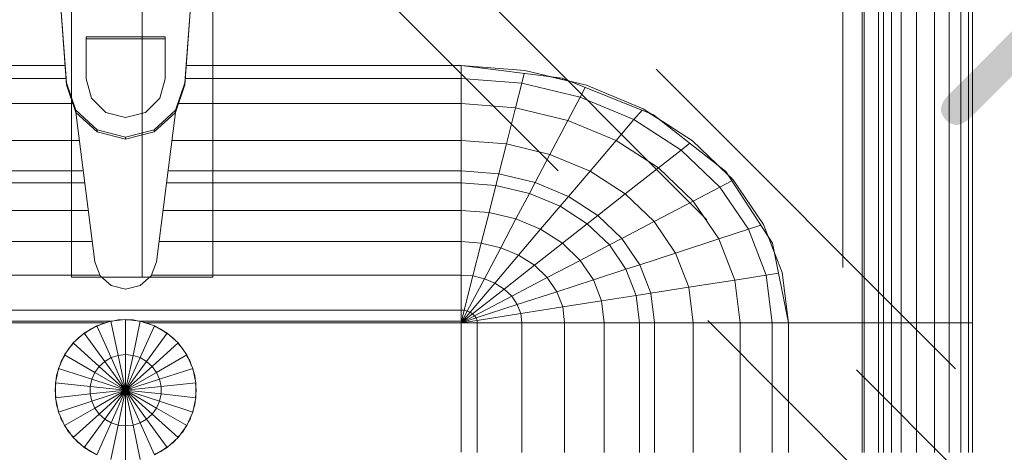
# Model space of a CAD drawing. Header units: millimetres. Extents: x -121 to 21848, y 1231 to 38988.
# Tile 30 of 70: x 13265 to 13613, y 36599 to 36752. Entities that reach past the tile are written whole.
import ezdxf

# ---------------------------------------------------------------- set-up
doc = ezdxf.new("R2010")
doc.units = ezdxf.units.MM
doc.linetypes.add('ADSK_Осевая', pattern=[700, 500, -100, 0, -100])
doc.linetypes.add('ADSK_Штриховая_ш3 п1_5', pattern=[225, 150, -75])
for name, color, linetype, lineweight in [('A-____-____-DIMS', 211, 'Continuous', 9), ('A-____-____-DIMS-50', 211, 'Continuous', 9), ('A-DETL-____-MBND', 5, 'ADSK_Штриховая_ш3 п1_5', 20), ('M-EQPM-____-OTLN', 50, 'Continuous', 20), ('P-PIPE-____-CNTR', 3, 'ADSK_Осевая', 20), ('P-PIPE-____-IDEN', 2, 'Continuous', 20), ('P-PIPE-____-OTLN', 3, 'Continuous', 20)]:
    doc.layers.add(name, color=color, linetype=linetype, lineweight=lineweight)
doc.styles.add('GOST Common_2', font='GOST_Common.ttf', dxfattribs={"width": 0.9, "height": 125})
doc.dimstyles.new('ADSK_Основной_2_5_мм', dxfattribs={"dimscale": 304.8, "dimtxt": 0.412449, "dimasz": 0.328084, "dimexe": 0.246063, "dimexo": 0.000807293, "dimgap": 0.049213, "dimtad": 1, "dimdec": 0, "dimlfac": 304.8, "dimdsep": 46, "dimtxsty": 'GOST Common_2', "dimblk1": 'OBLIQUE', "dimblk2": 'OBLIQUE', "dimsah": 1, "dimcen": 0.09, "dimdle": 0.246063, "dimazin": 2, "dimtfac": 1, "dimtdec": 4, "dimtix": 1, "dimtmove": 0, "dimatfit": 3, "dimfxl": 1, "dimtvp": 1, "dimtolj": 1, "dimtzin": 0, "dimlwd": 20, "dimlwe": 20, "dimarcsym": 2})

# ---------------------------------------------------------------- blocks, each defined once
blk = doc.blocks.new('Прямая форма - V line-609801-В_Этаж 01_Канализация')
at = {"layer": 'M-EQPM-____-OTLN', "color": 9}
for p, q in [((260.84, -183.27), (260.84, 0)), ((260.87, 0), (260.87, -183.24)), ((261.6, -183.27), (261.6, 0)), ((266.64, -183.27), (266.64, 0)), ((268.48, -183.27), (268.48, 0)), ((271.3, -183.27), (271.3, 0)), ((274.68, -183.27), (274.68, 0)), ((280.15, -183.27), (280.15, 0)), ((286.45, -183.27), (286.45, 0)), ((291.73, -183.27), (291.73, 0)), ((295.82, -183.27), (295.82, 0)), ((298.6, -183.27), (298.6, 0)), ((299.99, -183.27), (299.99, 0)), ((-23.89, -58.26), (-20.95, -98.41)), ((-20.95, -99.15), (-23.89, -59.01)), ((20.95, -98.41), (23.89, -58.26)), ((23.89, -59.01), (20.95, -99.15)), ((-14, -96.93), (-14, -82.11)), ((-14, -82.11), (14, -82.11)), ((14, -82.86), (-14, -82.86)), ((14, -82.11), (14, -96.93)), ((-21.4, -92.28), (-118.83, -92.28)), ((-118.83, -92.32), (-21.39, -92.32)), ((21.39, -92.32), (118.83, -92.32)), ((118.83, -92.28), (21.4, -92.28)), ((154.66, -96.74), (118.83, -92.28)), ((118.83, -92.32), (118.83, -96.84)), ((118.83, -92.32), (141.45, -94.07)), ((118.83, -96.84), (118.83, -92.32)), ((141.45, -94.07), (163.2, -99.24)), ((-21.06, -96.84), (-118.83, -96.84)), ((-12.12, -103.8), (-14, -96.93)), ((14, -96.93), (12.12, -103.8)), ((118.83, -96.84), (21.06, -96.84)), ((118.83, -96.84), (118.83, -105.76)), ((140.32, -98.51), (118.83, -96.84)), ((118.83, -105.76), (118.83, -96.84)), ((140.32, -98.51), (141.2, -95.06)), ((157.58, -97.91), (150.5, -96.22)), ((186.98, -109.66), (154.66, -96.74)), ((-20.95, -98.41), (-17.66, -108.08)), ((-20.95, -98.41), (-20.95, -99.15)), ((-17.66, -108.83), (-20.95, -99.15)), ((17.66, -108.08), (20.95, -98.41)), ((20.95, -99.15), (17.66, -108.83)), ((20.95, -98.41), (20.95, -99.15)), ((138.11, -107.25), (140.32, -98.51)), ((160.99, -103.42), (140.32, -98.51)), ((160.99, -103.42), (162.8, -99.99)), ((163.2, -99.24), (183.25, -107.65)), ((-7, -108.84), (-12.12, -103.8)), ((12.12, -103.8), (7, -108.84)), ((156.64, -111.66), (160.99, -103.42)), ((180.04, -111.41), (160.99, -103.42)), ((-18.71, -105.76), (-118.83, -105.76)), ((-17.66, -108.08), (-10.06, -115.03)), ((-17.66, -108.08), (-17.66, -108.83)), ((10.06, -115.03), (17.66, -108.08)), ((17.66, -108.08), (17.66, -108.83)), ((118.83, -105.76), (18.71, -105.76)), ((118.83, -105.76), (118.83, -118.79)), ((138.11, -107.25), (118.83, -105.76)), ((118.83, -118.79), (118.83, -105.76)), ((134.86, -120.03), (138.11, -107.25)), ((156.64, -111.66), (138.11, -107.25)), ((180.04, -111.41), (182.92, -108.03)), ((183.25, -107.65), (200.82, -118.96)), ((-10.06, -115.78), (-17.66, -108.83)), ((-17.64, -108.83), (-10.91, -161.71)), ((0, -110.68), (-7, -108.84)), ((7, -108.84), (0, -110.68)), ((17.66, -108.83), (10.06, -115.78)), ((10.91, -161.71), (17.64, -108.83)), ((173.73, -118.82), (180.04, -111.41)), ((196.74, -122.16), (180.04, -111.41)), ((189.8, -111.86), (185.36, -109.01)), ((212.64, -129.78), (186.98, -109.66)), ((-10.06, -115.03), (0, -117.56)), ((-10.06, -115.03), (-10.06, -115.78)), ((0, -117.56), (10.06, -115.03)), ((10.06, -115.03), (10.06, -115.78)), ((150.29, -123.7), (156.64, -111.66)), ((173.73, -118.82), (156.64, -111.66)), ((0, -118.3), (-10.06, -115.78)), ((10.06, -115.78), (0, -118.3)), ((0, -117.56), (0, -118.3)), ((-16.37, -118.79), (-118.83, -118.79)), ((118.83, -118.79), (16.37, -118.79)), ((118.83, -118.79), (118.83, -129.56)), ((134.86, -120.03), (118.83, -118.79)), ((118.83, -129.56), (118.83, -118.79)), ((132.18, -130.59), (134.86, -120.03)), ((150.29, -123.7), (134.86, -120.03)), ((164.5, -129.66), (173.73, -118.82)), ((188.7, -128.46), (173.73, -118.82)), ((196.74, -122.16), (199.83, -119.73)), ((200.82, -118.96), (215.24, -132.74)), ((145.03, -133.65), (150.29, -123.7)), ((164.5, -129.66), (150.29, -123.7)), ((188.7, -128.46), (196.74, -122.16)), ((210.44, -135.26), (196.74, -122.16)), ((176.96, -137.68), (188.7, -128.46)), ((200.99, -140.21), (188.7, -128.46)), ((213.45, -131.03), (209.86, -127.6)), ((-15, -129.56), (-118.83, -129.56)), ((118.83, -129.56), (15, -129.56)), ((118.83, -129.56), (118.83, -133.71)), ((132.18, -130.59), (118.83, -129.56)), ((118.83, -133.71), (118.83, -129.56)), ((131.15, -134.66), (132.18, -130.59)), ((145.03, -133.65), (132.18, -130.59)), ((156.87, -138.61), (164.5, -129.66)), ((176.96, -137.68), (164.5, -129.66)), ((229.11, -155.13), (212.64, -129.78)), ((-14.47, -133.71), (-118.83, -133.71)), ((118.83, -133.71), (14.47, -133.71)), ((118.83, -133.71), (118.83, -143.5)), ((131.15, -134.66), (118.83, -133.71)), ((118.83, -143.5), (118.83, -133.71)), ((128.72, -144.27), (131.15, -134.66)), ((143.01, -137.48), (131.15, -134.66)), ((143.01, -137.48), (145.03, -133.65)), ((156.87, -138.61), (145.03, -133.65)), ((200.99, -140.21), (210.44, -135.26)), ((210.44, -135.26), (214.73, -133.01)), ((220.62, -150.2), (210.44, -135.26)), ((215.24, -132.74), (225.96, -148.47)), ((138.23, -146.53), (143.01, -137.48)), ((153.93, -142.06), (143.01, -137.48)), ((153.93, -142.06), (156.87, -138.61)), ((167.24, -145.29), (156.87, -138.61)), ((167.24, -145.29), (176.96, -137.68)), ((187.18, -147.45), (176.96, -137.68)), ((146.99, -150.2), (153.93, -142.06)), ((163.51, -148.22), (153.93, -142.06)), ((187.18, -147.45), (200.99, -140.21)), ((210.13, -153.61), (200.99, -140.21)), ((-13.23, -143.5), (-118.83, -143.5)), ((118.83, -143.5), (13.23, -143.5)), ((118.83, -143.5), (118.83, -154.51)), ((128.72, -144.27), (118.83, -143.5)), ((118.83, -154.51), (118.83, -143.5)), ((125.98, -155.06), (128.72, -144.27)), ((138.23, -146.53), (128.72, -144.27)), ((163.51, -148.22), (167.24, -145.29)), ((175.76, -153.43), (167.24, -145.29)), ((132.86, -156.7), (138.23, -146.53)), ((146.99, -150.2), (138.23, -146.53)), ((154.68, -155.15), (163.51, -148.22)), ((171.37, -155.74), (163.51, -148.22)), ((175.76, -153.43), (187.18, -147.45)), ((194.78, -158.6), (187.18, -147.45)), ((220.62, -150.2), (224.98, -148.78)), ((225.96, -148.47), (232.55, -165.53)), ((139.2, -159.35), (146.99, -150.2)), ((154.68, -155.15), (146.99, -150.2)), ((171.37, -155.74), (175.76, -153.43)), ((182.09, -162.72), (175.76, -153.43)), ((210.13, -153.61), (220.62, -150.2)), ((226.89, -166.41), (220.62, -150.2)), ((229.73, -158.23), (227.69, -152.95)), ((-11.83, -154.51), (-118.83, -154.51)), ((118.83, -154.51), (11.83, -154.51)), ((118.83, -154.51), (118.83, -166.38)), ((125.98, -155.06), (118.83, -154.51)), ((118.83, -166.38), (118.83, -154.51)), ((123.03, -166.71), (125.98, -155.06)), ((132.86, -156.7), (125.98, -155.06)), ((127.07, -167.67), (132.86, -156.7)), ((139.2, -159.35), (132.86, -156.7)), ((144.76, -162.93), (154.68, -155.15)), ((160.98, -161.18), (154.68, -155.15)), ((160.98, -161.18), (171.37, -155.74)), ((177.21, -164.3), (171.37, -155.74)), ((194.78, -158.6), (210.13, -153.61)), ((215.75, -168.15), (210.13, -153.61)), ((234.78, -183.24), (229.11, -155.13)), ((130.79, -169.23), (139.2, -159.35)), ((144.76, -162.93), (139.2, -159.35)), ((182.09, -162.72), (194.78, -158.6)), ((199.45, -170.69), (194.78, -158.6)), ((-10.91, -161.71), (-9.03, -166.6)), ((9.03, -166.6), (10.91, -161.71)), ((134.05, -171.33), (144.76, -162.93)), ((149.32, -167.29), (144.76, -162.93)), ((149.32, -167.29), (160.98, -161.18)), ((165.67, -168.05), (160.98, -161.18)), ((177.21, -164.3), (182.09, -162.72)), ((185.98, -172.79), (182.09, -162.72)), ((-9.11, -166.38), (-118.83, -166.38)), ((-9.03, -166.6), (-5.09, -170.07)), ((5.09, -170.07), (9.03, -166.6)), ((118.83, -166.38), (9.11, -166.38)), ((118.83, -166.38), (118.83, -178.78)), ((123.03, -166.71), (118.83, -166.38)), ((118.83, -178.78), (118.83, -166.38)), ((119.94, -178.86), (123.03, -166.71)), ((127.07, -167.67), (123.03, -166.71)), ((136.73, -173.89), (149.32, -167.29)), ((152.71, -172.26), (149.32, -167.29)), ((165.67, -168.05), (177.21, -164.3)), ((180.8, -173.6), (177.21, -164.3)), ((215.75, -168.15), (226.89, -166.41)), ((226.89, -166.41), (231.25, -165.73)), ((229.01, -183.27), (226.89, -166.41)), ((232.55, -165.53), (234.78, -183.27)), ((-5.09, -170.07), (0, -171.32)), ((0, -171.32), (5.09, -170.07)), ((121.02, -179.12), (127.07, -167.67)), ((122.01, -179.53), (130.79, -169.23)), ((130.79, -169.23), (127.07, -167.67)), ((134.05, -171.33), (130.79, -169.23)), ((152.71, -172.26), (165.67, -168.05)), ((168.55, -175.51), (165.67, -168.05)), ((185.98, -172.79), (199.45, -170.69)), ((199.45, -170.69), (215.75, -168.15)), ((201.03, -183.27), (199.45, -170.69)), ((217.65, -183.27), (215.75, -168.15)), ((122.88, -180.09), (134.05, -171.33)), ((123.59, -180.77), (136.73, -173.89)), ((136.73, -173.89), (134.05, -171.33)), ((138.72, -176.81), (136.73, -173.89)), ((138.72, -176.81), (152.71, -172.26)), ((154.8, -177.66), (152.71, -172.26)), ((168.55, -175.51), (180.8, -173.6)), ((180.8, -173.6), (185.98, -172.79)), ((182.02, -183.27), (180.8, -173.6)), ((187.3, -183.27), (185.98, -172.79)), ((124.12, -181.55), (138.72, -176.81)), ((139.94, -179.98), (138.72, -176.81)), ((139.94, -179.98), (154.8, -177.66)), ((154.8, -177.66), (168.55, -175.51)), ((155.5, -183.27), (154.8, -177.66)), ((169.53, -183.27), (168.55, -175.51)), ((118.83, -178.78), (-118.83, -178.78)), ((118.83, -178.78), (118.83, -182.73)), ((119.94, -178.86), (118.83, -178.78)), ((118.83, -182.73), (118.83, -178.78)), ((118.83, -183.27), (119.94, -178.86)), ((118.83, -183.27), (121.02, -179.12)), ((118.83, -183.27), (122.01, -179.53)), ((118.83, -183.27), (122.88, -180.09)), ((118.83, -183.27), (123.59, -180.77)), ((121.02, -179.12), (119.94, -178.86)), ((122.01, -179.53), (121.02, -179.12)), ((122.88, -180.09), (122.01, -179.53)), ((123.59, -180.77), (122.88, -180.09)), ((124.12, -181.55), (123.59, -180.77)), ((124.45, -182.4), (139.94, -179.98)), ((140.36, -183.27), (139.94, -179.98)), ((-118.83, -182.73), (-5.2, -182.73)), ((-7.32, -183.27), (-118.83, -183.27)), ((-10.17, -184.3), (-14.69, -186.91)), ((-5.2, -182.68), (-10.17, -184.3)), ((-10.17, -184.3), (-5.13, -195.6)), ((-10.11, -184.42), (-7.73, -183.36)), ((-7.73, -183.36), (-6.44, -183.09)), ((0, -182.13), (-5.2, -182.68)), ((-5.2, -182.68), (-2.62, -194.79)), ((-5.17, -182.82), (-2.61, -182.27)), ((-2.61, -182.27), (-1.3, -182.27)), ((0, -194.51), (0, -182.13)), ((5.2, -182.68), (0, -182.13)), ((0, -182.27), (2.61, -182.27)), ((2.61, -182.27), (5.17, -182.82)), ((2.62, -194.79), (5.2, -182.68)), ((5.13, -195.6), (10.17, -184.3)), ((10.17, -184.3), (5.2, -182.68)), ((5.34, -182.73), (118.83, -182.73)), ((6.44, -183.09), (7.73, -183.36)), ((118.83, -183.27), (7.32, -183.27)), ((7.73, -183.36), (8.44, -183.68)), ((10.11, -184.42), (12.5, -185.48)), ((14.69, -186.91), (10.17, -184.3)), ((118.83, -183.27), (124.12, -181.55)), ((118.83, -183.27), (124.45, -182.4)), ((118.83, -229.07), (118.83, -183.27)), ((118.83, -183.27), (124.56, -183.27)), ((118.83, -183.27), (118.83, -229.07)), ((124.56, -183.27), (118.83, -183.27)), ((124.45, -182.4), (124.12, -181.55)), ((124.56, -183.27), (124.45, -182.4)), ((124.56, -229.09), (124.56, -183.27)), ((124.56, -183.27), (140.36, -183.27)), ((140.36, -183.27), (124.56, -183.27)), ((140.36, -229.09), (140.36, -183.27)), ((140.36, -183.27), (155.5, -183.27)), ((155.5, -183.27), (140.36, -183.27)), ((155.5, -229.09), (155.5, -183.27)), ((155.5, -183.27), (169.53, -183.27)), ((169.53, -183.27), (155.5, -183.27)), ((169.53, -229.09), (169.53, -183.27)), ((169.53, -183.27), (182.02, -183.27)), ((182.02, -183.27), (169.53, -183.27)), ((182.02, -229.09), (182.02, -183.27)), ((182.02, -183.27), (187.3, -183.27)), ((187.3, -183.27), (182.02, -183.27)), ((187.3, -229.09), (187.3, -183.27)), ((187.3, -183.27), (201.03, -183.27)), ((201.03, -183.27), (187.3, -183.27)), ((201.03, -229.09), (201.03, -183.27)), ((201.03, -183.27), (217.65, -183.27)), ((217.65, -183.27), (201.03, -183.27)), ((217.65, -229.09), (217.65, -183.27)), ((217.65, -183.27), (229.01, -183.27)), ((229.01, -183.27), (217.65, -183.27)), ((229.01, -229.09), (229.01, -183.27)), ((229.01, -183.27), (234.78, -183.27)), ((234.78, -183.27), (229.01, -183.27)), ((260.84, -183.24), (234.78, -183.24)), ((234.78, -229.09), (234.78, -183.27)), ((234.78, -183.27), (260.84, -183.27)), ((260.84, -229.09), (260.84, -183.27)), ((260.87, -183.27), (261.6, -183.27)), ((261.6, -183.27), (260.87, -183.27)), ((261.6, -229.09), (261.6, -183.27)), ((261.6, -183.27), (266.64, -183.27)), ((266.64, -183.27), (261.6, -183.27)), ((266.64, -229.09), (266.64, -183.27)), ((266.64, -183.27), (268.48, -183.27)), ((268.48, -183.27), (266.64, -183.27)), ((268.48, -229.09), (268.48, -183.27)), ((268.48, -183.27), (271.3, -183.27)), ((271.3, -183.27), (268.48, -183.27)), ((271.3, -229.09), (271.3, -183.27)), ((271.3, -183.27), (274.68, -183.27)), ((274.68, -183.27), (271.3, -183.27)), ((274.68, -229.09), (274.68, -183.27)), ((274.68, -183.27), (276.59, -183.27)), ((276.59, -183.27), (274.68, -183.27)), ((276.59, -183.27), (280.15, -183.27)), ((280.15, -183.27), (276.59, -183.27)), ((280.15, -229.09), (280.15, -183.27)), ((280.15, -183.27), (286.45, -183.27)), ((286.45, -183.27), (280.15, -183.27)), ((286.45, -229.09), (286.45, -183.27)), ((286.45, -183.27), (291.73, -183.27)), ((291.73, -183.27), (286.45, -183.27)), ((291.73, -229.09), (291.73, -183.27)), ((291.73, -183.27), (295.82, -183.27)), ((295.82, -183.27), (291.73, -183.27)), ((295.82, -229.09), (295.82, -183.27)), ((295.82, -183.27), (298.6, -183.27)), ((298.6, -183.27), (295.82, -183.27)), ((298.6, -229.09), (298.6, -183.27)), ((298.6, -183.27), (299.99, -183.27)), ((299.99, -183.27), (298.6, -183.27)), ((299.99, -229.09), (299.99, -183.27)), ((-14.69, -186.91), (-18.58, -190.41)), ((-16.73, -188.56), (-15.67, -187.79)), ((-14.69, -186.91), (-7.42, -196.92)), ((-14.61, -187.02), (-12.5, -185.48)), ((-12.5, -185.48), (-11.3, -184.95)), ((7.42, -196.92), (14.69, -186.91)), ((12.5, -185.48), (14.61, -187.02)), ((18.58, -190.41), (14.69, -186.91)), ((15.67, -187.79), (16.73, -188.56)), ((-18.58, -190.41), (-21.65, -194.63)), ((-20.23, -192.44), (-18.48, -190.5)), ((-18.58, -190.41), (-9.38, -198.69)), ((-17.6, -189.53), (-16.73, -188.56)), ((9.38, -198.69), (18.58, -190.41)), ((16.73, -188.56), (17.6, -189.53)), ((18.48, -190.5), (20.23, -192.44)), ((21.65, -194.63), (18.58, -190.41)), ((-21.65, -194.63), (-23.78, -199.41)), ((-22.84, -196.97), (-21.53, -194.7)), ((-21.65, -194.63), (-10.93, -200.82)), ((-20.88, -193.58), (-20.23, -192.44)), ((-2.62, -194.79), (-5.13, -195.6)), ((0, -194.51), (-2.62, -194.79)), ((-2.62, -194.79), (0, -207.13)), ((0, -207.13), (0, -194.51)), ((2.62, -194.79), (0, -194.51)), ((0, -207.13), (2.62, -194.79)), ((5.13, -195.6), (2.62, -194.79)), ((10.93, -200.82), (21.65, -194.63)), ((20.23, -192.44), (20.88, -193.58)), ((21.53, -194.7), (22.84, -196.97)), ((23.78, -199.41), (21.65, -194.63)), ((-23.24, -198.21), (-22.84, -196.97)), ((-9.38, -198.69), (-10.93, -200.82)), ((-7.42, -196.92), (-9.38, -198.69)), ((-9.38, -198.69), (0, -207.13)), ((-5.13, -195.6), (-7.42, -196.92)), ((-7.42, -196.92), (0, -207.13)), ((-5.13, -195.6), (0, -207.13)), ((0, -207.13), (5.13, -195.6)), ((0, -207.13), (7.42, -196.92)), ((0, -207.13), (9.38, -198.69)), ((7.42, -196.92), (5.13, -195.6)), ((9.38, -198.69), (7.42, -196.92)), ((10.93, -200.82), (9.38, -198.69)), ((22.84, -196.97), (23.24, -198.21)), ((-23.78, -199.41), (-24.86, -204.52)), ((-24.59, -203.24), (-24.45, -201.94)), ((-24.45, -201.94), (-23.65, -199.45)), ((-23.78, -199.41), (-12, -203.23)), ((-10.93, -200.82), (-12, -203.23)), ((-10.93, -200.82), (0, -207.13)), ((0, -207.13), (10.93, -200.82)), ((12, -203.23), (10.93, -200.82)), ((12, -203.23), (23.78, -199.41)), ((23.65, -199.45), (24.45, -201.94)), ((24.86, -204.52), (23.78, -199.41)), ((24.45, -201.94), (24.59, -203.24)), ((-25, -207.13), (-24.73, -204.54)), ((-24.86, -204.52), (-12.55, -205.82)), ((-24.86, -204.52), (-24.86, -209.75)), ((-12, -203.23), (-12.55, -205.82)), ((-12, -203.23), (0, -207.13)), ((0, -207.13), (12, -203.23)), ((12.55, -205.82), (12, -203.23)), ((12.55, -205.82), (24.86, -204.52)), ((24.73, -204.54), (25, -207.13)), ((24.86, -209.75), (24.86, -204.52)), ((-24.73, -209.73), (-25, -207.13)), ((-24.86, -209.75), (-12.55, -208.45)), ((-12.55, -205.82), (0, -207.13)), ((-12.55, -205.82), (-12.55, -208.45)), ((-12.55, -208.45), (0, -207.13)), ((-12.55, -208.45), (-12, -211.04)), ((-12, -211.04), (0, -207.13)), ((-10.93, -213.45), (0, -207.13)), ((-9.38, -215.58), (0, -207.13)), ((-7.42, -217.35), (0, -207.13)), ((-5.13, -218.67), (0, -207.13)), ((-2.62, -219.48), (0, -207.13)), ((0, -207.13), (12.55, -205.82)), ((0, -207.13), (12.55, -208.45)), ((0, -207.13), (12, -211.04)), ((0, -207.13), (10.93, -213.45)), ((0, -207.13), (9.38, -215.58)), ((0, -207.13), (7.42, -217.35)), ((0, -207.13), (5.13, -218.67)), ((0, -207.13), (2.62, -219.48)), ((0, -219.76), (0, -207.13)), ((12, -211.04), (12.55, -208.45)), ((12.55, -208.45), (12.55, -205.82)), ((12.55, -208.45), (24.86, -209.75)), ((25, -207.13), (24.73, -209.73)), ((-24.86, -209.75), (-23.78, -214.86)), ((-24.45, -212.33), (-24.59, -211.03)), ((-23.65, -214.82), (-24.45, -212.33)), ((-23.78, -214.86), (-12, -211.04)), ((-12, -211.04), (-10.93, -213.45)), ((10.93, -213.45), (12, -211.04)), ((12, -211.04), (23.78, -214.86)), ((24.45, -212.33), (23.65, -214.82)), ((23.78, -214.86), (24.86, -209.75)), ((24.59, -211.03), (24.45, -212.33)), ((-23.78, -214.86), (-21.65, -219.63)), ((-22.84, -217.3), (-23.24, -216.06)), ((-21.65, -219.63), (-10.93, -213.45)), ((-18.58, -223.86), (-9.38, -215.58)), ((-10.93, -213.45), (-9.38, -215.58)), ((-9.38, -215.58), (-7.42, -217.35)), ((7.42, -217.35), (9.38, -215.58)), ((9.38, -215.58), (10.93, -213.45)), ((9.38, -215.58), (18.58, -223.86)), ((10.93, -213.45), (21.65, -219.63)), ((21.65, -219.63), (23.78, -214.86)), ((23.24, -216.06), (22.84, -217.3)), ((-22.18, -218.44), (-22.84, -217.3)), ((-21.65, -219.63), (-18.58, -223.86)), ((-20.23, -221.83), (-21.53, -219.57)), ((-14.69, -227.36), (-7.42, -217.35)), ((-10.17, -229.97), (-5.13, -218.67)), ((-7.42, -217.35), (-5.13, -218.67)), ((-5.2, -231.59), (-2.62, -219.48)), ((-5.13, -218.67), (-2.62, -219.48)), ((-2.62, -219.48), (0, -219.76)), ((0, -219.76), (2.62, -219.48)), ((2.62, -219.48), (5.13, -218.67)), ((2.62, -219.48), (5.2, -231.59)), ((5.13, -218.67), (7.42, -217.35)), ((5.13, -218.67), (10.17, -229.97)), ((7.42, -217.35), (14.69, -227.36)), ((18.58, -223.86), (21.65, -219.63)), ((21.53, -219.57), (20.23, -221.83)), ((22.84, -217.3), (22.18, -218.44)), ((-18.48, -223.77), (-20.23, -221.83)), ((0, -232.13), (0, -219.76)), ((20.23, -221.83), (18.48, -223.77)), ((-18.58, -223.86), (-14.69, -227.36)), ((-16.73, -225.71), (-17.6, -224.74)), ((-15.67, -226.48), (-16.73, -225.71)), ((14.69, -227.36), (18.58, -223.86)), ((16.73, -225.71), (15.67, -226.48)), ((17.6, -224.74), (16.73, -225.71)), ((-14.69, -227.36), (-10.17, -229.97)), ((-12.5, -228.79), (-14.61, -227.25)), ((-11.3, -229.32), (-12.5, -228.79)), ((12.5, -228.79), (10.11, -229.85)), ((10.17, -229.97), (14.69, -227.36)), ((14.61, -227.25), (12.5, -228.79))]:
    blk.add_line(p, q, dxfattribs=at)
blk = doc.blocks.new('Прямая форма - FU - 054-609802-В_Этаж 01_Канализация')
blk.add_blockref('Прямая форма - V line-609801-В_Этаж 01_Канализация', (0, 0))
blk = doc.blocks.new('V line_ifc_RVT-1-В_Этаж 01_Канализация')
at = {"layer": 'M-EQPM-____-OTLN', "color": 9, "lineweight": 20}
blk.add_blockref('Прямая форма - FU - 054-609802-В_Этаж 01_Канализация', (33057.4, 36827.63), dxfattribs=at)
blk = doc.blocks.new('DIMBLOCK4-В_Этаж 01_Канализация')
at = {"layer": 'A-____-____-DIMS-50', "lineweight": 20}
for p, q in [((13307.95, 36336.03), (13307.95, 36585.45)), ((13907.95, 36336.03), (13907.95, 36411.03)), ((13232.95, 36336.03), (13982.95, 36336.03)), ((13307.95, 36336.03), (13307.95, 36261.03)), ((13907.95, 36336.03), (13907.95, 36331.74))]:
    blk.add_line(p, q, dxfattribs=at)
at = {"layer": 'A-____-____-DIMS-50', "lineweight": 40}
for p, q in [((13307.95, 36336.03), (13357.95, 36386.03)), ((13907.95, 36336.03), (13957.95, 36386.03)), ((13307.95, 36336.03), (13257.95, 36286.03)), ((13907.95, 36336.03), (13857.95, 36286.03))]:
    blk.add_line(p, q, dxfattribs=at)
at = {"layer": 'A-____-____-DIMS-50', "color": 0, "lineweight": 20, "insert": (13489.69, 36514.39), "char_height": 125, "width": 283.8162, "attachment_point": 1, "line_spacing_factor": 1.022761, "style": 'GOST Common_2'}
blk.add_mtext('600', dxfattribs=at)
blk = doc.blocks.new('_Oblique')
at = {"color": 0, "linetype": 'ByBlock', "lineweight": -2}
blk.add_line((-0.5, -0.5), (0.5, 0.5), dxfattribs=at)

msp = doc.modelspace()

# ---------------------------------------------------------------- linework, layer by layer
at = {"layer": 'A-DETL-____-MBND', "color": 22}
for p, q in [((13755.1476, 36468.9612), (13384.5383, 36839.5705)), ((13349.1829, 36804.2151), (13719.7922, 36433.6059)), ((13401.9326, 36786.8208), (13702.8142, 36485.9392))]:
    msp.add_line(p, q, dxfattribs=at)
at = {"layer": 'P-PIPE-____-CNTR', "color": 22}
msp.add_line((13307.9482, 36660.4507), (13307.9482, 36803.8021), dxfattribs=at)
at = {"layer": 'P-PIPE-____-IDEN'}
msp.add_line((13556.157, 36663.9252), (13556.157, 37120.5748), dxfattribs=at)
at = {"layer": 'P-PIPE-____-OTLN', "color": 22}
for p, q in [((13282.9482, 36803.8021), (13282.9482, 36660.4507)), ((13332.9482, 36660.4507), (13332.9482, 36803.8021)), ((13282.9482, 36660.4507), (13332.9482, 36660.4507))]:
    msp.add_line(p, q, dxfattribs=at)

# ---------------------------------------------------------------- block references
at = {"lineweight": 9}
msp.add_blockref('V line_ifc_RVT-1-В_Этаж 01_Канализация', (-19755.2921, 0), dxfattribs=at)

# ---------------------------------------------------------------- texts
at = {"layer": 'P-PIPE-____-IDEN', "lineweight": 9, "insert": (13527.7135, 36957.2306), "char_height": 125, "width": 310.253062, "attachment_point": 1, "rotation": 315, "style": 'GOST Common_2'}
msp.add_mtext('0,01', dxfattribs=at)

# ---------------------------------------------------------------- dimensions: what is measured, and where the dimension line sits
at = {"layer": 'A-____-____-DIMS', "lineweight": 20}
dim = msp.add_linear_dim(base=(13907.9482, 36336.0316), p1=(13307.9482, 36660.4507), p2=(13907.9482, 36406.7423), dimstyle='ADSK_Основной_2_5_мм', override={"dimpost": '<>', "dimfxl": 651.435294}, dxfattribs=at)
dim.commit()
dim.dimension.update_dxf_attribs({"geometry": 'DIMBLOCK4-В_Этаж 01_Канализация', "text_midpoint": (13607.9482, 36413.5316)})

doc.saveas('drawing.dxf')
